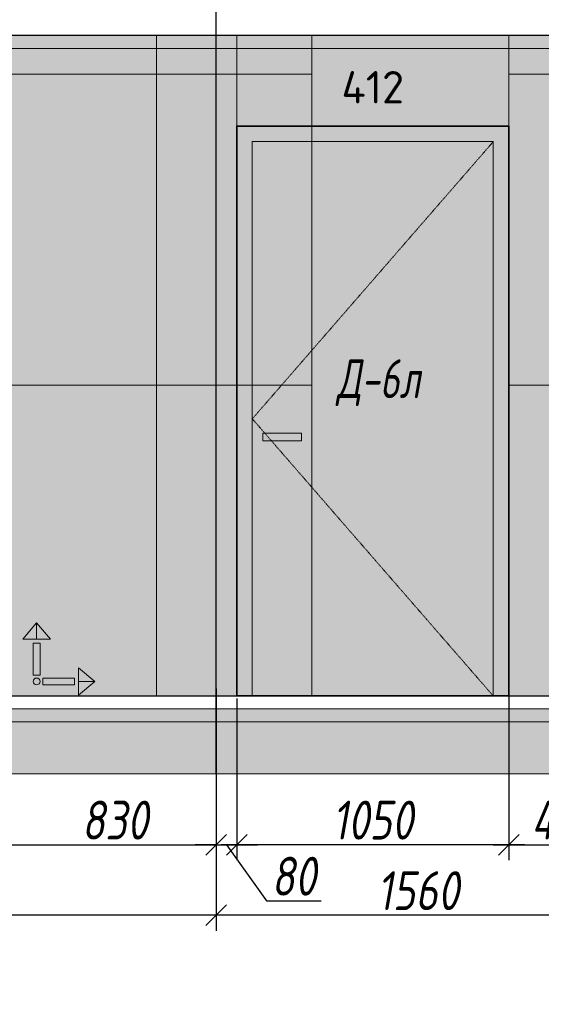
# Model space of a CAD drawing. Header units: millimetres. Extents: x -542966 to 178656, y -69521 to 267189.
# Tile 18 of 256: x -427863 to -425850, y 239865 to 243666. Entities that reach past the tile are written whole.
import ezdxf
from ezdxf import colors
from ezdxf.entities.mleader import LeaderData, LeaderLine
from ezdxf.math import Vec2, Vec3

# ---------------------------------------------------------------- set-up
doc = ezdxf.new("R2010")
doc.units = ezdxf.units.MM
doc.linetypes.add('( Hidden )', pattern=[0.375, 0.25, -0.125])
doc.linetypes.add('DASHDOT', pattern=[25.4, 12.7, -6.35, 0, -6.35])
doc.layers.get('Defpoints').update_dxf_attribs({"color": 31})
for name, color, linetype, lineweight in [('A-DETL-GENF', 7, 'Continuous', 5), ('dim_razv', 93, 'DASHDOT', 9), ('meb', 26, 'Continuous', 15), ('Двери', 7, 'Continuous', 5), ('Отделка стен', 253, 'Continuous', 0)]:
    doc.layers.add(name, color=color, linetype=linetype, lineweight=lineweight)
doc.layers.add('pol', color=7, linetype='Continuous', lineweight=15, true_color=0x738991)
doc.styles.add('fl_iso paper', font='isocpeur.ttf', dxfattribs={"width": 0.8, "oblique": 10})
doc.styles.add('GODT type AU', font='isocpeur.ttf')
doc.styles.add('In tre', font='isocpeur.ttf', dxfattribs={"width": 0.8, "oblique": 10})
doc.dimstyles.new('In tre 1_50', dxfattribs={"dimtxt": 150, "dimasz": 80, "dimexe": 60, "dimexo": 10, "dimgap": 20, "dimtad": 1, "dimdec": 0, "dimrnd": 5, "dimzin": 0, "dimdsep": 46, "dimtxsty": 'fl_iso paper', "dimblk": 'OBLIQUE', "dimcen": 0, "dimdle": 60, "dimadec": 0, "dimazin": 0, "dimtfac": 1, "dimtdec": 0, "dimtofl": 0, "dimtmove": 1, "dimatfit": 1, "dimfxl": 40, "dimtolj": 1, "dimtzin": 0, "dimarcsym": 1})

# ---------------------------------------------------------------- blocks, each defined once
blk = doc.blocks.new('*U12252')
at = {"layer": 'A-DETL-GENF'}
h = blk.add_hatch(dxfattribs=at)
h.set_pattern_fill('ANSI35', color=256, scale=10, style=0)
h.set_pattern_definition([(45, (58070.45, 5e-10), (-44.90128, 44.90128), []), (45, (58115.35, 5e-10), (-44.90128, 44.90128), [79.375, -15.875, 0, -15.875])])
h.paths.add_polyline_path([(0, -100), (58490.9, -100), (58490.9, -50), (0, -50)])
h = blk.add_hatch(dxfattribs=at)
h.set_pattern_fill('ANSI35', color=256, scale=20, style=0)
h.set_pattern_definition([(45, (58070.45, 5e-10), (-89.80256, 89.80256), []), (45, (58160.25, 5e-10), (-89.80256, 89.80256), [158.75, -31.75, 0, -31.75])])
h.paths.add_polyline_path([(0, -300), (58490.9, -300), (58490.9, -100), (0, -100)])
at = {"lineweight": 13}
blk.add_lwpolyline([(0, -50), (58490.9, -50), (58490.9, 0), (0, 0)], close=True, dxfattribs=at)
at = {"lineweight": 30}
blk.add_lwpolyline([(0, 0), (58490.9, 0)], dxfattribs=at)
at = {"layer": 'A-DETL-GENF'}
for points in [[(0, -100), (58490.9, -100), (58490.9, -50), (0, -50)], [(0, -300), (58490.9, -300), (58490.9, -100), (0, -100)]]:
    blk.add_lwpolyline(points, close=True, dxfattribs=at)
blk = doc.blocks.new('*U12253')
at = {"layer": 'dim_razv', "true_color": 0xffffff, "transparency": 33554559}
h = blk.add_hatch(color=7, dxfattribs=at)
h.dxf.hatch_style = 1
h.paths.add_polyline_path([(0, 0), (57650, 0), (57650, 50), (0, 50)])
at = {"lineweight": 20, "transparency": 33554559}
blk.add_lwpolyline([(0, 0), (57650, 0), (57650, 50), (0, 50)], close=True, dxfattribs=at)
blk = doc.blocks.new('_Oblique')
at = {"color": 0, "linetype": 'ByBlock', "lineweight": -2}
blk.add_line((-0.5, -0.5), (0.5, 0.5), dxfattribs=at)
blk = doc.blocks.new('*D12500')
at = {"layer": 'Defpoints', "color": 0, "linetype": 'ByBlock', "transparency": 16777216}
for p in [(-427025.6, 241055.2), (-425975.6, 241055.2), (-427025.6, 240481)]:
    blk.add_point(p, dxfattribs=at)
at = {"layer": 'dim_razv', "color": 0, "linetype": 'ByBlock', "lineweight": -2, "transparency": 16777216}
for p, q in [((-427025.6, 241045.2), (-427025.6, 240421)), ((-425975.6, 241045.2), (-425975.6, 240421)), ((-425915.6, 240481), (-427085.6, 240481))]:
    blk.add_line(p, q, dxfattribs=at)
at = {"layer": 'dim_razv', "color": 0, "linetype": 'ByBlock', "lineweight": -2, "transparency": 16777216, "xscale": 80, "yscale": 80, "zscale": 80, "rotation": 180}
blk.add_blockref('_Oblique', (-427025.6, 240481), dxfattribs=at)
at = {"layer": 'dim_razv', "color": 0, "linetype": 'ByBlock', "lineweight": -2, "transparency": 16777216, "xscale": 80, "yscale": 80, "zscale": 80}
blk.add_blockref('_Oblique', (-425975.6, 240481), dxfattribs=at)
at = {"layer": 'dim_razv', "color": 0, "linetype": 'ByBlock', "transparency": 16777216, "insert": (-426500.6, 240576), "char_height": 150, "attachment_point": 5, "style": 'fl_iso paper'}
blk.add_mtext('\\A1;1050', dxfattribs=at)
blk = doc.blocks.new('*D12493')
at = {"layer": 'Defpoints', "color": 0, "linetype": 'ByBlock', "transparency": 16777216}
for p in [(-425545.6, 240955.2), (-427105.6, 240755.2), (-427105.6, 240208.6)]:
    blk.add_point(p, dxfattribs=at)
at = {"layer": 'dim_razv', "color": 0, "linetype": 'ByBlock', "lineweight": -2, "transparency": 16777216}
for p, q in [((-425545.6, 240945.2), (-425545.6, 240148.6)), ((-427105.6, 240745.2), (-427105.6, 240148.6)), ((-425485.6, 240208.6), (-427165.6, 240208.6))]:
    blk.add_line(p, q, dxfattribs=at)
at = {"layer": 'dim_razv', "color": 0, "linetype": 'ByBlock', "lineweight": -2, "transparency": 16777216, "xscale": 80, "yscale": 80, "zscale": 80, "rotation": 180}
blk.add_blockref('_Oblique', (-427105.6, 240208.6), dxfattribs=at)
at = {"layer": 'dim_razv', "color": 0, "linetype": 'ByBlock', "lineweight": -2, "transparency": 16777216, "xscale": 80, "yscale": 80, "zscale": 80}
blk.add_blockref('_Oblique', (-425545.6, 240208.6), dxfattribs=at)
at = {"layer": 'dim_razv', "color": 0, "linetype": 'ByBlock', "transparency": 16777216, "insert": (-426325.6, 240303.6), "char_height": 150, "attachment_point": 5, "style": 'fl_iso paper'}
blk.add_mtext('\\A1;1560', dxfattribs=at)
blk = doc.blocks.new('*D12494')
at = {"layer": 'Defpoints', "color": 0, "linetype": 'ByBlock', "transparency": 16777216}
for p in [(-429515.6, 240755.2), (-427105.6, 240755.2), (-429515.6, 240208.6)]:
    blk.add_point(p, dxfattribs=at)
at = {"layer": 'dim_razv', "color": 0, "linetype": 'ByBlock', "lineweight": -2, "transparency": 16777216}
for p, q in [((-429515.6, 240745.2), (-429515.6, 240148.6)), ((-427105.6, 240745.2), (-427105.6, 240148.6)), ((-427045.6, 240208.6), (-429575.6, 240208.6))]:
    blk.add_line(p, q, dxfattribs=at)
at = {"layer": 'dim_razv', "color": 0, "linetype": 'ByBlock', "lineweight": -2, "transparency": 16777216, "xscale": 80, "yscale": 80, "zscale": 80, "rotation": 180}
blk.add_blockref('_Oblique', (-429515.6, 240208.6), dxfattribs=at)
at = {"layer": 'dim_razv', "color": 0, "linetype": 'ByBlock', "lineweight": -2, "transparency": 16777216, "xscale": 80, "yscale": 80, "zscale": 80}
blk.add_blockref('_Oblique', (-427105.6, 240208.6), dxfattribs=at)
at = {"layer": 'dim_razv', "color": 0, "linetype": 'ByBlock', "transparency": 16777216, "insert": (-428310.6, 240303.6), "char_height": 150, "attachment_point": 5, "style": 'fl_iso paper'}
blk.add_mtext('\\A1;2410', dxfattribs=at)
blk = doc.blocks.new('*D12362')
at = {"layer": 'Defpoints', "color": 0, "linetype": 'ByBlock', "transparency": 16777216}
for p in [(-425975.6, 241093.9), (-425545.6, 241055.2), (-425545.6, 240481)]:
    blk.add_point(p, dxfattribs=at)
at = {"layer": 'dim_razv', "color": 0, "linetype": 'ByBlock', "lineweight": -2, "transparency": 16777216}
for p, q in [((-425975.6, 241083.9), (-425975.6, 240421)), ((-425545.6, 241045.2), (-425545.6, 240421)), ((-426035.6, 240481), (-425485.6, 240481))]:
    blk.add_line(p, q, dxfattribs=at)
at = {"layer": 'dim_razv', "color": 0, "linetype": 'ByBlock', "lineweight": -2, "transparency": 16777216, "xscale": 80, "yscale": 80, "zscale": 80, "rotation": 180}
blk.add_blockref('_Oblique', (-425975.6, 240481), dxfattribs=at)
at = {"layer": 'dim_razv', "color": 0, "linetype": 'ByBlock', "lineweight": -2, "transparency": 16777216, "xscale": 80, "yscale": 80, "zscale": 80}
blk.add_blockref('_Oblique', (-425545.6, 240481), dxfattribs=at)
at = {"layer": 'dim_razv', "color": 0, "linetype": 'ByBlock', "transparency": 16777216, "insert": (-425760.6, 240576), "char_height": 150, "attachment_point": 5, "style": 'fl_iso paper'}
blk.add_mtext('\\A1;430', dxfattribs=at)
blk = doc.blocks.new('*D12358')
at = {"layer": 'Defpoints', "color": 0, "linetype": 'ByBlock', "transparency": 16777216}
for p in [(-427935.6, 241055.2), (-427105.6, 241055.2), (-427105.6, 240481)]:
    blk.add_point(p, dxfattribs=at)
at = {"layer": 'dim_razv', "color": 0, "linetype": 'ByBlock', "lineweight": -2, "transparency": 16777216}
for p, q in [((-427935.6, 241045.2), (-427935.6, 240421)), ((-427105.6, 241045.2), (-427105.6, 240421)), ((-427995.6, 240481), (-427045.6, 240481))]:
    blk.add_line(p, q, dxfattribs=at)
at = {"layer": 'dim_razv', "color": 0, "linetype": 'ByBlock', "lineweight": -2, "transparency": 16777216, "xscale": 80, "yscale": 80, "zscale": 80, "rotation": 180}
blk.add_blockref('_Oblique', (-427935.6, 240481), dxfattribs=at)
at = {"layer": 'dim_razv', "color": 0, "linetype": 'ByBlock', "lineweight": -2, "transparency": 16777216, "xscale": 80, "yscale": 80, "zscale": 80}
blk.add_blockref('_Oblique', (-427105.6, 240481), dxfattribs=at)
at = {"layer": 'dim_razv', "color": 0, "linetype": 'ByBlock', "transparency": 16777216, "insert": (-427495.6, 240576), "char_height": 150, "attachment_point": 5, "style": 'fl_iso paper'}
blk.add_mtext('\\A1;830', dxfattribs=at)
blk = doc.blocks.new('1')
at = {"layer": 'pol', "linetype": 'ByBlock'}
h = blk.add_hatch(color=1, dxfattribs=at)
h.paths.add_polyline_path([(35776.4, 73135.4), (35803.1, 73135.4), (35803.1, 73259), (35776.4, 73259)])
h.paths.add_polyline_path([(35789.8, 73274.6), (35843.2, 73274.6), (35789.8, 73338.2)])
h.paths.add_polyline_path([(35789.8, 73274.6), (35736.3, 73274.6), (35789.8, 73338.2)])
edge = h.paths.add_edge_path()
edge.add_arc((35789.8, 73110.5), 13.4, 0, 360)
h = blk.add_hatch(color=1, dxfattribs=at)
h.paths.add_polyline_path([(35813.3, 73097.1), (35813.3, 73123.9), (35936.9, 73123.9), (35936.9, 73097.1)])
h.paths.add_polyline_path([(35952.5, 73110.5), (35952.5, 73164), (36016.1, 73110.5)])
h.paths.add_polyline_path([(35952.5, 73110.5), (35952.5, 73057), (36016.1, 73110.5)])
at = {"layer": 'pol', "color": 1, "linetype": 'ByBlock'}
for points in [[(35789.8, 73274.6), (35736.3, 73274.6), (35789.8, 73338.2), (35789.8, 73274.6)], [(35789.8, 73274.6), (35843.2, 73274.6), (35789.8, 73338.2), (35789.8, 73274.6)], [(35952.5, 73110.5), (35952.5, 73164), (36016.1, 73110.5), (35952.5, 73110.5)], [(35952.5, 73110.5), (35952.5, 73057), (36016.1, 73110.5), (35952.5, 73110.5)]]:
    blk.add_lwpolyline(points, dxfattribs=at)
for points in [[(35776.4, 73135.4), (35803.1, 73135.4), (35803.1, 73259), (35776.4, 73259)], [(35813.3, 73097.1), (35813.3, 73123.9), (35936.9, 73123.9), (35936.9, 73097.1)]]:
    blk.add_lwpolyline(points, close=True, dxfattribs=at)
blk.add_circle((35789.8, 73110.5), 13.4, dxfattribs=at)
blk = doc.blocks.new('*D12516')
at = {"layer": 'Defpoints', "color": 0, "linetype": 'ByBlock', "transparency": 16777216}
for p in [(-427105.6, 241093.9), (-427025.6, 241055.2), (-427025.6, 240481)]:
    blk.add_point(p, dxfattribs=at)
at = {"layer": 'dim_razv', "color": 0, "linetype": 'ByBlock', "lineweight": -2, "transparency": 16777216}
for p, q in [((-427105.6, 241083.9), (-427105.6, 240421)), ((-427025.6, 241045.2), (-427025.6, 240421)), ((-427105.6, 240481), (-427185.6, 240481)), ((-427105.6, 240481), (-427025.6, 240481)), ((-427065.6, 240481), (-426910.6, 240264.5)), ((-427025.6, 240481), (-426945.6, 240481)), ((-426910.6, 240264.5), (-426700.2, 240264.5))]:
    blk.add_line(p, q, dxfattribs=at)
at = {"layer": 'dim_razv', "color": 0, "linetype": 'ByBlock', "lineweight": -2, "transparency": 16777216, "xscale": 80, "yscale": 80, "zscale": 80}
blk.add_blockref('_Oblique', (-427105.6, 240481), dxfattribs=at)
at = {"layer": 'dim_razv', "color": 0, "linetype": 'ByBlock', "lineweight": -2, "transparency": 16777216, "xscale": 80, "yscale": 80, "zscale": 80, "rotation": 180}
blk.add_blockref('_Oblique', (-427025.6, 240481), dxfattribs=at)
at = {"layer": 'dim_razv', "color": 0, "linetype": 'ByBlock', "transparency": 16777216, "insert": (-426805.4, 240359.5), "char_height": 150, "attachment_point": 5, "style": 'fl_iso paper'}
blk.add_mtext('\\A1;80', dxfattribs=at)

msp = doc.modelspace()

# ---------------------------------------------------------------- hatches: boundary and pattern name
at = {"layer": 'dim_razv', "true_color": 0xeceae4, "transparency": 33554687}
h = msp.add_hatch(dxfattribs=at)
h.set_pattern_fill('AR-SAND', color=254, scale=3, angle=315)
h.set_pattern_definition([(352.5, (120932.77, 270348.66), (100.426047, 107.214405), [0, -115.824, 0, -129.54, 0, -123.825]), (322.5, (120932.77, 270348.66), (247.419855, 56.70328), [0, -62.484, 0, -104.394, 0, -40.005]), (282.5, (120866.5, 270414.93), (168.099694, -167.489948), [0, -38.1, 0, -137.16, 0, -179.07]), (272.5, (120866.5, 270414.93), (209.265234, -114.68433), [0, -19.05, 0, -89.916, 0, -102.87])])
h.paths.add_polyline_path([(-454175.6, 241055.2), (-396525.6, 241055.2), (-396525.6, 243605.2), (-454175.6, 243605.2)])
h.paths.add_polyline_path([(-451545.6, 243255.2), (-452045.6, 243255.2), (-452045.6, 241205.2), (-451545.6, 241205.2)], flags=16)
h.paths.add_polyline_path([(-450845.6, 243255.2), (-451445.6, 243255.2), (-451445.6, 241205.2), (-450845.6, 241205.2)], flags=16)
h.paths.add_polyline_path([(-448145.6, 243255.2), (-450145.6, 243255.2), (-450145.6, 241205.2), (-448145.6, 241205.2)], flags=16)
h.paths.add_polyline_path([(-447375.6, 241055.2), (-445815.6, 241055.2), (-445815.6, 243255.2), (-447375.6, 243255.2)], flags=17)
h.paths.add_polyline_path([(-442975.6, 241055.2), (-442975.6, 243235.2), (-441015.6, 243235.2), (-441015.6, 241055.2)], flags=17)
h.paths.add_polyline_path([(-445295.7, 243555.2), (-443595.7, 243555.2), (-443595.7, 241055.2), (-445295.7, 241055.2)], flags=16)
h.paths.add_polyline_path([(-439045.6, 243255.2), (-440595.6, 243255.2), (-440595.6, 241205.2), (-439045.6, 241205.2)], flags=16)
h.paths.add_polyline_path([(-438445.6, 243255.2), (-438845.6, 243255.2), (-438845.6, 241205.2), (-438445.6, 241205.2)], flags=16)
h.paths.add_polyline_path([(-436995.6, 243255.2), (-437945.6, 243255.2), (-437945.6, 241205.2), (-436995.6, 241205.2)], flags=16)
h.paths.add_polyline_path([(-434995.6, 243255.2), (-435395.6, 243255.2), (-435395.6, 241205.2), (-434995.6, 241205.2)], flags=16)
h.paths.add_polyline_path([(-432295.6, 243255.2), (-433745.6, 243255.2), (-433745.6, 241055.2), (-432295.6, 241055.2)], flags=16)
h.paths.add_polyline_path([(-419460.6, 242458.9), (-418710.6, 242458.9), (-418710.6, 241108.9), (-419460.6, 241108.9)], flags=16)
h.paths.add_polyline_path([(-412115.6, 242458.9), (-411365.6, 242458.9), (-411365.6, 241108.9), (-412115.6, 241108.9)], flags=16)
h.paths.add_polyline_path([(-413665.6, 241305.2), (-413665.6, 241405.2), (-413565.6, 241405.2), (-413565.6, 241305.2)], flags=16)
edge = h.paths.add_edge_path(flags=0)
edge.add_arc((-413615.6, 241355.2), 28.4, 0, 360)
edge = h.paths.add_edge_path(flags=0)
edge.add_arc((-413629.2, 241355.2), 3.95, 0, 360)
edge = h.paths.add_edge_path(flags=0)
edge.add_arc((-413602.1, 241355.2), 3.95, 0, 360)
at = {"layer": 'dim_razv', "true_color": 0xcccccc}
h = msp.add_hatch(dxfattribs=at)
h.set_pattern_fill('AR-SAND', color=254, scale=3, angle=315)
h.set_pattern_definition([(352.5, (-547652.71, 229916.56), (100.42605, 107.2144), [0, -115.824, 0, -129.54, 0, -123.825]), (322.5, (-547652.71, 229916.56), (247.41986, 56.70328), [0, -62.484, 0, -104.394, 0, -40.005]), (282.5, (-547718.99, 229982.83), (168.0997, -167.48995), [0, -38.1, 0, -137.16, 0, -179.07]), (272.5, (-547718.99, 229982.83), (209.26523, -114.68433), [0, -19.05, 0, -89.916, 0, -102.87])])
h.paths.add_polyline_path([(-426775.6, 242070.2), (-426925.6, 242070.2), (-426925.6, 242040.2), (-426775.6, 242040.2)])
at = {"layer": 'meb', "lineweight": 9, "true_color": 0x000000, "transparency": 33554687}
h = msp.add_hatch(dxfattribs=at)
h.set_pattern_fill('WOOD6', color=18, scale=500, angle=70, pattern_type=2)
h.set_pattern_definition([(65.6014, (-580553.754, 246225.935), (171.008879, 469.846507), [32.596, -6486.6055]), (74.3987, (-580516.166, 246212.254), (1582.275289, 5809.165425), [32.596, -6486.6065]), (66.9874, (-580728.03, 246273.403), (171.0084906, 469.846981), [47.5655, -9465.5815]), (73.0127, (-580756.22, 246283.664), (2608.34782, 8628.2388574), [47.5655, -9465.5825]), (65.4262, (-580608.65, 246213.99), (2692.964117, 5936.9969055), [62.6995, -12477.2345]), (74.5739, (-580481.791, 246167.818), (1582.2764426, 5809.1649888), [62.6995, -12477.2365]), (68.1525, (-580696.003, 246229.822), (171.0092826, 469.8465317), [77.5405, -15430.521]), (71.8476, (-580808.761, 246270.865), (4660.4585783, 14266.3986336), [77.5405, -15430.522]), (63.4182, (-580656.49, 246228.742), (2008.926161, 4057.6106541), [65.4315, -13020.817]), (74.5739, (-580430.108, 246149.007), (1582.2764426, 5809.1649888), [62.6995, -12477.2365]), (71.8476, (-580848.698, 246285.4), (4660.4585783, 14266.3986336), [77.5405, -15430.522]), (70, (-580543.4, 245852.36), (-469.8463, 171.01), [70, -430]), (70, (-580595.1, 245871.2), (-469.8463, 171.01), [70, -430]), (70, (-580712.54, 245913.93), (-469.8463, 171.01), [70, -430]), (69.209, (-580786.3095, 245940.7768), (12954.03862925, 34127.60422081), [72.507, -72434.4025]), (69.5225, (-580823.74, 245954.4003), (171.01042241, 469.84603378), [100.0035, -59902.08]), (82.609, (-580864.655, 245969.292), (4409.75308902, 34044.93653618), [48.674, -38890.441]), (61.4686, (-580848.799, 245963.52), (1666.9538994, 3117.900554), [50.5595, -10061.3315]), (70.4775, (-580887.952, 245977.7716), (19880.30710864, 56082.73736222), [100.0035, -59902.08]), (70.7899, (-580925.3836, 245991.3956), (11839.88184324, 34001.03541368), [72.507, -36430.962]), (70.7899, (-580965.3205, 246005.9315), (11839.88184324, 34001.03541368), [72.507, -36430.962]), (76.0724, (-580688.601, 245979.706), (3378.7563056, 13668.722228), [118.163, -23514.439]), (63.9277, (-580571.14, 245936.954), (4188.85944166, 8585.06869065), [118.163, -23514.4345]), (76.0724, (-580760.572, 246008.562), (3378.7563056, 13668.722228), [118.163, -23514.439]), (63.9277, (-580901.526, 246059.855), (4188.85944166, 8585.06869065), [118.163, -23514.4345]), (85.9453, (-580609.35, 246014.71), (43.186263, 1580.547963), [36.4005, -3603.6525]), (80.954, (-580644.389, 245976.917), (385.2068691, 2520.240605), [78.9385, -15708.7115]), (59.0461, (-580606.801, 245963.236), (6795.4575344, 11360.9666392), [78.9385, -15708.706]), (80.954, (-580788.755, 246048.085), (385.2068691, 2520.240605), [78.9385, -15708.7115]), (59.0461, (-580854.533, 246072.026), (6795.4575344, 11360.9666392), [78.9385, -15708.706]), (74.7636, (-580734.308, 245985.7), (1411.268487, 5339.318), [120.416, -5900.381]), (63.9277, (-580519.457, 245918.143), (4188.85944166, 8585.06869065), [118.163, -23514.4345]), (63.9277, (-580941.463, 246074.391), (4188.85944166, 8585.06869065), [118.163, -23514.4345]), (46.8016, (-580837.45, 246060.49), (1794.733447, 2007.214747), [38.079, -3769.802]), (63.9911, (-580858.394, 246017.562), (2179.9383233, 4527.455938), [47.7625, -9504.722]), (73.3664, (-580668.045, 245897.732), (2266.322845, 7688.5481597), [82.6425, -8432.05]), (66.6337, (-580639.578, 245887.37), (171.00869, 469.8466143), [82.6425, -8432.049]), (71.5911, (-580753.263, 245928.749), (5515.5177835, 16615.6266733), [60.023, -17946.92]), (70, (-580660.16, 246094.4), (-469.8463, 171.01), [62.5, -437.5]), (70, (-580519.2, 246043.1), (-469.8463, 171.01), [62.5, -437.5]), (51.5652, (-580576.85, 246133.24), (171.00867, 469.84671), [31.623, -1549.5145]), (63.2903, (-580596.083, 246095.017), (2008.926495, 4057.6104033), [42.793, -8515.826]), (76.3401, (-580606.776, 246051.02), (898.24016, 3929.77849), [45.277, -4482.415]), (80.6196, (-580562.34, 246085.396), (385.2061187, 2520.240567), [40.697, -8098.712]), (92.6198, (-580555.706, 246125.55), (-212.463999, 3801.952825), [32.5, -6467.497]), (70, (-580632, 246054.87), (-469.8463, 171.01), [95, -405]), (70, (-580566.2, 246030.93), (-469.8463, 171.01), [95, -405]), (73.3664, (-580776.343, 246126.04), (2266.322845, 7688.5481597), [85.147, -8429.5455]), (66.6337, (-580813.93, 246139.722), (171.00869, 469.8466143), [85.147, -8429.545]), (70, (-580467.5, 246024.3), (-469.8463, 171.01), [62.5, -437.5]), (51.5652, (-580609.35, 246014.71), (171.00867, 469.84671), [55.34, -1525.7975]), (65.2365, (-580574.95, 246058.06), (171.009178, 469.846743), [30.104, -5990.692]), (77.4314, (-580824.65, 246007.94), (1625.459454, 7389.714305), [57.987, -11539.4265]), (88.4349, (-580812.03, 246064.54), (-127.82536, 1110.70212), [23.717, -1557.4215]), (63.66, (-580638.784, 246153.126), (171.008346, 469.847107), [67.9155, -4459.7755]), (76.3401, (-580497.83, 246101.823), (898.24016, 3929.77849), [67.9155, -4459.7765]), (71.273, (-580732.131, 246123.251), (7054.6075495, 20844.2438088), [112.528, -22393.0265]), (68.7271, (-580849.6, 246166.002), (171.0088508, 469.8466633), [112.528, -22393.0255]), (61.0275, (-580599.486, 246144.144), (3162.809465, 5765.986942), [48.0885, -9569.6]), (70, (-580702.66, 246101.9), (-469.8463, 171.01), [135, -365]), (76.3401, (-580446.147, 246083.01), (898.24016, 3929.77849), [67.9155, -4459.7765]), (68.7271, (-580889.537, 246180.537), (171.0088508, 469.8466633), [112.528, -22393.0255]), (60.5378, (-580576.19, 246186.214), (171.009083, 469.84671), [45.6205, -2995.7595]), (70, (-580751.97, 246207.6), (-469.8463, 171.01), [70, -430]), (70, (-580780.16, 246217.9), (-469.8463, 171.01), [70, -430]), (79.211, (-580533.708, 246120.203), (556.2152697, 2990.0877084), [93.7085, -18647.955]), (76.4916, (-580807.826, 246419.5164), (14455.54399161, 60185.545455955), [57.862, -83980.958]), (76.4916, (-580767.889, 246404.9806), (14455.54399161, 60185.545455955), [57.862, -83980.958]), (80.0418, (-580730.9912, 246367.5973), (8425.60322164, 48013.86418706), [81.2445, -57297.7555]), (62.093, (-580709.434, 246317.184), (6838.6377563, 12941.5171704), [121.152, -18051.623]), (63.5515, (-580641.0727, 246358.8136), (13892.44688303, 27933.073674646), [57.866, -89005.62]), (67.1373, (-580611.18, 246323.99), (171.0122466, 469.845349), [50.0625, -9962.4325]), (71.7899, (-580566.545, 246307.744), (4831.4685046, 14736.2447852), [80.039, -15927.7715]), (70, (-580510.6, 246329.94), (-469.8463, 171.01), [40, -460]), (70, (-580482.4, 246319.7), (-469.8463, 171.01), [40, -460]), (68.2101, (-580453.782, 246266.701), (171.0098556, 469.8463527), [80.039, -15927.7715]), (68.2101, (-580402.099, 246247.89), (171.0098556, 469.8463527), [80.039, -15927.7715]), (66.4238, (-580582.575, 246271.01), (171.009185, 469.8468474), [40.078, -7975.5305]), (73.5763, (-580465.113, 246228.26), (2095.3090965, 7218.702968), [40.078, -7975.5315]), (66.4238, (-580667.147, 246301.793), (171.009185, 469.8468474), [40.078, -7975.5305]), (73.5763, (-580784.608, 246344.542), (2095.3090965, 7218.702968), [40.078, -7975.5315]), (66.4238, (-580540.29, 246255.62), (171.009185, 469.8468474), [40.078, -7975.5305]), (73.5763, (-580507.4, 246243.65), (2095.3090965, 7218.702968), [40.078, -7975.5315]), (66.4238, (-580627.21, 246287.257), (171.009185, 469.8468474), [40.078, -7975.5305]), (73.5763, (-580413.43, 246209.447), (2095.3090965, 7218.702968), [40.078, -7975.5315]), (73.5763, (-580824.545, 246359.078), (2095.3090965, 7218.702968), [40.078, -7975.5315]), (73.5763, (-580742.323, 246329.154), (2095.3090965, 7218.702968), [40.078, -7975.5315]), (63.66, (-580651.12, 246338.526), (171.008346, 469.847107), [22.6385, -4505.0525]), (76.3401, (-580773.28, 246382.99), (898.24016, 3929.77849), [22.6385, -4505.0535]), (76.3401, (-580813.217, 246397.524), (898.24016, 3929.77849), [22.6385, -4505.0535]), (70.2731, (-580524.26, 246292.35), (-469.8466, 171.0099), [40.0005, -460.005]), (70, (-580496.07, 246282.1), (-469.8463, 171.01), [40, -460]), (51.5652, (-580692.53, 246414.79), (171.00867, 469.84671), [23.717, -1557.4205]), (92.6198, (-580692.53, 246414.79), (-212.463999, 3801.952825), [24.375, -6475.622]), (71.5911, (-580591.73, 246370.119), (5515.5177835, 16615.6266733), [30.012, -17976.931])])
h.paths.add_polyline_path([(-427025.6, 243255.2), (-425975.6, 243255.2), (-425975.6, 243605.2), (-427025.6, 243605.2)])
h.paths.add_polyline_path([(-425975.6, 243255.2), (-427025.6, 243255.2), (-427025.6, 241055.2), (-425975.6, 241055.2)])

# ---------------------------------------------------------------- linework, layer by layer
at = {"lineweight": 30}
msp.add_lwpolyline([(-427105.6, 240755.2), (-427105.6, 244728.8)], dxfattribs=at)
msp.add_lwpolyline([(-454175.6, 241055.2), (-396525.6, 241055.2), (-396525.6, 243605.2), (-454175.6, 243605.2)], close=True)
at = {"lineweight": 13}
for points in [[(-427025.6, 243255.2), (-425975.6, 243255.2), (-425975.6, 243605.2), (-427025.6, 243605.2)], [(-426035.6, 243195.2), (-426965.6, 243195.2), (-426965.6, 241055.2), (-426035.6, 241055.2)], [(-426775.6, 242070.2), (-426925.6, 242070.2), (-426925.6, 242040.2), (-426775.6, 242040.2)]]:
    msp.add_lwpolyline(points, close=True, dxfattribs=at)
at = {"lineweight": 35}
msp.add_lwpolyline([(-425975.6, 243255.2), (-427025.6, 243255.2), (-427025.6, 241055.2), (-425975.6, 241055.2)], close=True, dxfattribs=at)
at = {"linetype": '( Hidden )', "lineweight": 13, "ltscale": 10}
msp.add_lwpolyline([(-426035.6, 243195.2), (-426965.6, 242125.2), (-426035.6, 241055.2)], dxfattribs=at)
at = {"layer": 'Отделка стен', "transparency": 33554687}
for points in [[(-427935.6, 243605.2), (-427935.6, 243455.2), (-427335.6, 243455.2), (-427335.6, 243605.2)], [(-427335.6, 243605.2), (-427335.6, 243455.2), (-426735.6, 243455.2), (-426735.6, 243605.2)], [(-425975.6, 243605.2), (-425975.6, 243455.2), (-425545.6, 243455.2), (-425545.6, 243605.2)], [(-427935.6, 243455.2), (-427935.6, 242255.2), (-427335.6, 242255.2), (-427335.6, 243455.2)], [(-427335.6, 243455.2), (-427335.6, 242255.2), (-426735.6, 242255.2), (-426735.6, 243455.2)], [(-425975.6, 243455.2), (-425975.6, 242255.2), (-425545.6, 242255.2), (-425545.6, 243455.2)], [(-427935.6, 242255.2), (-427935.6, 241055.2), (-427335.6, 241055.2), (-427335.6, 242255.2)], [(-427335.6, 242255.2), (-427335.6, 241055.2), (-426735.6, 241055.2), (-426735.6, 242255.2)], [(-425975.6, 242255.2), (-425975.6, 241055.2), (-425545.6, 241055.2), (-425545.6, 242255.2)]]:
    msp.add_lwpolyline(points, close=True, dxfattribs=at)

# ---------------------------------------------------------------- block references
for name, p in [('*U12253', (-454175.6, 243555.2)), ('*U12252', (-454596.1, 241055.2))]:
    msp.add_blockref(name, p)
at = {"linetype": 'ByBlock', "xscale": 0.9938708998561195, "yscale": 0.9938708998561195, "zscale": 0.9938708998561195}
msp.add_blockref('1', (-463368.6, 168448.9), dxfattribs=at)

# ---------------------------------------------------------------- texts
at = {"layer": 'dim_razv', "color": 254, "true_color": 0xcccccc, "insert": (-426500.6, 243405.2), "char_height": 125, "attachment_point": 5, "style": 'GODT type AU'}
msp.add_mtext_dynamic_manual_height_columns('412', width=166.384, gutter_width=12.5, heights=[0], dxfattribs=at)
at = {"layer": 'Двери', "lineweight": 0, "insert": (-426478.7, 242264.6), "char_height": 150, "attachment_point": 5, "style": 'fl_iso paper'}
msp.add_mtext_dynamic_manual_height_columns('{\\W0.7;Д-6л}', width=190.261, gutter_width=1350, heights=[0], dxfattribs=at)

# ---------------------------------------------------------------- dimensions: what is measured, and where the dimension line sits
at = {"layer": 'dim_razv', "color": 18, "linetype": 'ByBlock', "true_color": 0x000000}
for base, p1, p2, picture, middle in [((-427025.6, 240481), (-427105.6, 241093.9), (-427025.6, 241055.2), '*D12516', (-426890.6, 240264.5)), ((-425545.6, 240481), (-425975.6, 241093.9), (-425545.6, 241055.2), '*D12362', (-425760.6, 240481)), ((-427105.6, 240481), (-427935.6, 241055.2), (-427105.6, 241055.2), '*D12358', (-427495.6, 240481))]:
    dim = msp.add_linear_dim(base=base, p1=p1, p2=p2, dimstyle='In tre 1_50', dxfattribs=at)
    dim.commit()
    dim.dimension.update_dxf_attribs({"geometry": picture, "text_midpoint": middle, "dimtype": 160})
for base, p1, p2, picture, middle in [((-427025.6, 240481), (-425975.6, 241055.2), (-427025.6, 241055.2), '*D12500', (-426500.6, 240576)), ((-427105.6, 240208.6), (-425545.6, 240955.2), (-427105.6, 240755.2), '*D12493', (-426325.6, 240303.6)), ((-429515.6, 240208.6), (-427105.6, 240755.2), (-429515.6, 240755.2), '*D12494', (-428310.6, 240303.6))]:
    dim = msp.add_linear_dim(base=base, p1=p1, p2=p2, dimstyle='In tre 1_50', dxfattribs=at)
    dim.commit()
    dim.dimension.update_dxf_attribs({"geometry": picture, "text_midpoint": middle})

# ---------------------------------------------------------------- leaders
at = {"layer": 'dim_razv', "color": 0, "linetype": 'ByBlock'}
ml = msp.add_multileader_mtext('Standard', dxfattribs=at)
ml.set_content('Цифры номера квартиры (аппартаментов), цвет металлический светлый, \\Pвысота номера - 130*мм', style='In tre')
ml.set_leader_properties()
ml.build(insert=Vec2(0, 0))
ml.multileader.update_dxf_attribs({"text_left_attachment_type": 6, "text_right_attachment_type": 6, "dogleg_length": 1, "arrow_head_size": 0, "scale": 50})
ctx = ml.context
ctx.base_point, ctx.scale, ctx.char_height, ctx.arrow_head_size, ctx.landing_gap_size, ctx.plane_origin = Vec3(-434794.4, 245735.9), 50, 150, 0, 4.5, Vec3(-424994.4, 243628.8)
ctx.left_attachment, ctx.right_attachment = 6, 6
notes = []
notes.append((ctx, [(0, (1, 1, 0), (-431373, 245735.9), (-1, 0), 50, [(1, [(-431077.7, 243460.4)], 0, [])])]))
ctx.mtext.insert, ctx.mtext.width, ctx.mtext.defined_height, ctx.mtext.flow_direction = Vec3(-434789.9, 245930.9), 3469.079, 696.6, 5
ml = msp.add_multileader_mtext('Standard', dxfattribs=at)
ml.set_content('Отделка дверного полотна и стены над дверным проемом в один цвет,\\Pотделка над дверью - дверным добором', style='In tre')
ml.set_leader_properties()
ml.build(insert=Vec2(0, 0))
ml.multileader.update_dxf_attribs({"text_left_attachment_type": 6, "text_right_attachment_type": 6, "dogleg_length": 1, "arrow_head_size": 0, "scale": 50})
ctx = ml.context
ctx.base_point, ctx.scale, ctx.char_height, ctx.arrow_head_size, ctx.landing_gap_size, ctx.plane_origin = Vec3(-430283.9, 245735.9), 50, 150, 0, 4.5, Vec3(-424717, 243394.7)
ctx.left_attachment, ctx.right_attachment = 6, 6
notes.append((ctx, [(1, (1, 1, 0), (-430333.9, 245735.9), (1, 0), 50, [(1, [(-430829.4, 243428.9)], 0, [])])]))
ctx.mtext.insert, ctx.mtext.width, ctx.mtext.defined_height, ctx.mtext.flow_direction = Vec3(-430279.4, 245930.9), 3361.191, 696.6, 5
ml = msp.add_multileader_mtext('Standard', dxfattribs=at)
ml.set_content('Потолок подвесной, реечный\\Pрейка 50х50 белого цвета, шаг рейки 120-125мм', style='In tre')
ml.set_leader_properties()
ml.build(insert=Vec2(0, 0))
ml.multileader.update_dxf_attribs({"text_left_attachment_type": 6, "text_right_attachment_type": 6, "dogleg_length": 1, "arrow_head_size": 0, "scale": 50})
ctx = ml.context
ctx.base_point, ctx.scale, ctx.char_height, ctx.arrow_head_size, ctx.landing_gap_size, ctx.plane_origin = Vec3(-453529.1, 245416.5), 50, 150, 0, 4.5, Vec3(-444982, 243621.9)
ctx.left_attachment, ctx.right_attachment = 6, 6
notes.append((ctx, [(0, (1, 1, 0), (-451277.2, 245416.5), (-1, 0), 50, [(1, [(-451094.4, 243598.3)], 0, [])])]))
ctx.mtext.insert, ctx.mtext.width, ctx.mtext.defined_height, ctx.mtext.flow_direction = Vec3(-453524.6, 245611.5), 2509.515, 696.6, 5
ml = msp.add_multileader_mtext('Standard', dxfattribs=at)
ml.set_content('Плитка керамогранитная, настенная, размер плитки 600х1200мм, расположить вертикально', style='In tre')
ml.set_leader_properties()
ml.build(insert=Vec2(0, 0))
ml.multileader.update_dxf_attribs({"text_left_attachment_type": 6, "text_right_attachment_type": 6, "dogleg_length": 1, "arrow_head_size": 0, "scale": 50})
ctx = ml.context
ctx.base_point, ctx.scale, ctx.char_height, ctx.arrow_head_size, ctx.landing_gap_size, ctx.plane_origin = Vec3(-440583.1, 245009.7), 50, 150, 0, 4.5, Vec3(-438669, 244889.2)
ctx.left_attachment, ctx.right_attachment = 6, 6
notes.append((ctx, [(1, (1, 1, 0), (-440633.1, 245009.7), (1, 0), 50, [(1, [(-441200.3, 243315.8)], 0, [])])]))
ctx.mtext.insert, ctx.mtext.width, ctx.mtext.defined_height, ctx.mtext.flow_direction = Vec3(-440578.6, 245204.7), 3060.297, 696.6, 5
ml = msp.add_multileader_mtext('Standard', dxfattribs=at)
ml.set_content('Решетка вентиляционная декоративная 700х550 в цвет стен', style='In tre')
ml.set_leader_properties()
ml.build(insert=Vec2(0, 0))
ml.multileader.update_dxf_attribs({"text_left_attachment_type": 6, "text_right_attachment_type": 6, "dogleg_length": 1, "arrow_head_size": 0, "scale": 50})
ctx = ml.context
ctx.base_point, ctx.scale, ctx.char_height, ctx.arrow_head_size, ctx.landing_gap_size, ctx.plane_origin = Vec3(-433717.2, 239950.4), 50, 150, 0, 4.5, Vec3(-428976.6, 238155.9)
ctx.left_attachment, ctx.right_attachment = 6, 6
notes.append((ctx, [(1, (1, 1, 0), (-433767.2, 239950.4), (1, 0), 50, [(1, [(-434438.3, 241232.7)], 0, [])])]))
ctx.mtext.insert, ctx.mtext.width, ctx.mtext.defined_height, ctx.mtext.flow_direction = Vec3(-433712.7, 240145.4), 2996.732, 696.6, 5
ml = msp.add_multileader_mtext('Standard', dxfattribs=at)
ml.set_content('Зеркало на стене, выполнить в один уровень с отделкой стен', style='In tre')
ml.set_leader_properties()
ml.build(insert=Vec2(0, 0))
ml.multileader.update_dxf_attribs({"text_left_attachment_type": 6, "text_right_attachment_type": 6, "dogleg_length": 1, "arrow_head_size": 0, "scale": 50})
ctx = ml.context
ctx.base_point, ctx.scale, ctx.char_height, ctx.arrow_head_size, ctx.landing_gap_size, ctx.plane_origin = Vec3(-448638.5, 239867.9), 50, 150, 0, 4.5, Vec3(-439596.2, 238073.3)
ctx.left_attachment, ctx.right_attachment = 6, 6
notes.append((ctx, [(0, (1, 1, 0), (-445715.9, 239867.9), (-1, 0), 50, [(1, [(-445057.9, 241150.2)], 0, [])])]))
ctx.mtext.insert, ctx.mtext.width, ctx.mtext.defined_height, ctx.mtext.flow_direction = Vec3(-448634, 240062.9), 3043.138, 696.6, 5
for ctx, leaders in notes:
    for number, flags, end, landing, length, lines in leaders:
        leader = LeaderData()
        leader.index, (leader.has_last_leader_line, leader.has_dogleg_vector, leader.attachment_direction) = number, flags
        leader.last_leader_point, leader.dogleg_vector, leader.dogleg_length = Vec3(end), Vec3(landing), length
        for number, points, colour, breaks in lines:
            line = LeaderLine()
            line.index, line.vertices, line.color, line.breaks = number, Vec3.list(points), colors.encode_raw_color(colour), breaks
            leader.lines.append(line)
        ctx.leaders.append(leader)

doc.saveas('drawing.dxf')
